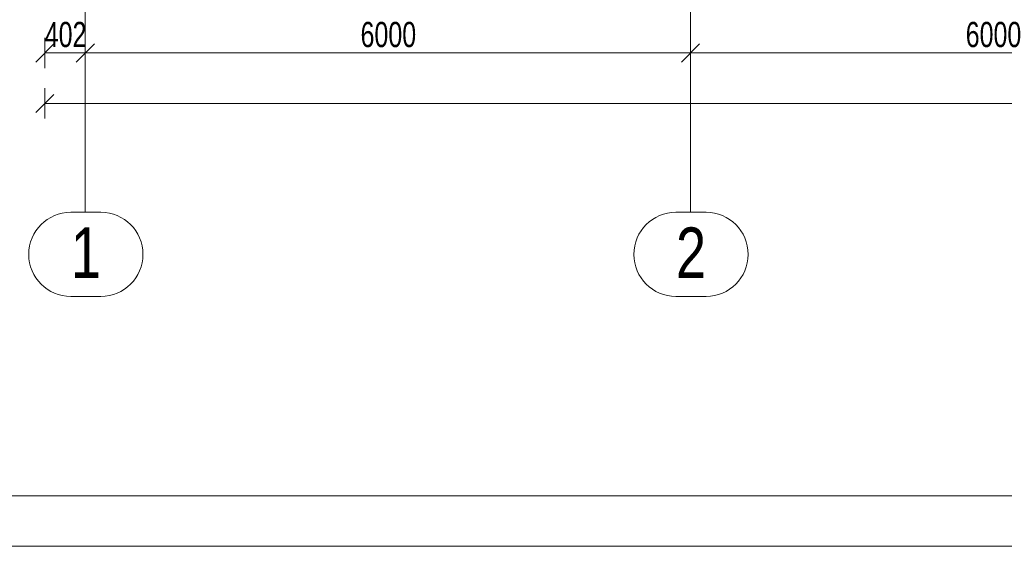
# Model space of a CAD drawing. Header units: metres. Extents: x 212 to 317, y 37 to 97.
# Tile 2 of 52: x 221.75 to 231.51, y 37.11 to 42.32. Entities that reach past the tile are written whole.
import ezdxf

# ---------------------------------------------------------------- set-up
doc = ezdxf.new("R2010")
doc.units = ezdxf.units.M
doc.linetypes.add('__RA_15', pattern=[1.7, 1, -0.3, 0.1, -0.3])
for name, color, linetype, lineweight in [('OSY', 204, '__RA_15', 13), ('SRAFY', 254, 'Continuous', 18), ('VYZTUZ', 11, 'Continuous', 50)]:
    doc.layers.add(name, color=color, linetype=linetype, lineweight=lineweight)
doc.styles.add('ARIAL', font='ARIAL.TTF')

msp = doc.modelspace()

# ---------------------------------------------------------------- linework, layer by layer
at = {"layer": 'OSY', "color": 204, "linetype": 'Continuous', "lineweight": 13}
for p, q in [((228.3962, 40.4228), (228.3962, 54.9808)), ((222.3962, 40.4228), (222.3962, 46.3107)), ((222.5508, 40.4168), (222.252, 40.4168)), ((222.3962, 40.4228), (222.3962, 40.4228)), ((228.5508, 40.4168), (228.252, 40.4168)), ((228.3962, 40.4228), (228.3962, 40.4228)), ((222.5508, 39.5834), (222.252, 39.5834)), ((228.5508, 39.5834), (228.252, 39.5834))]:
    msp.add_line(p, q, dxfattribs=at)
for centre, start, end in [((222.252, 40.0001), 90, 270), ((222.5508, 40.0001), 270, 90), ((228.252, 40.0001), 90, 270), ((228.5508, 40.0001), 270, 90)]:
    msp.add_arc(centre, 0.4167, start, end, dxfattribs=at)
at = {"layer": 'SRAFY', "color": 136, "linetype": 'Continuous', "lineweight": 18}
for points in [[(211.8689, 37.1083), (316.8689, 37.1083), (316.8689, 96.5083), (211.8689, 96.5083), (211.8689, 37.1083)], [(212.3689, 37.6083), (316.3689, 37.6083), (316.3689, 96.0083), (212.3689, 96.0083), (212.3689, 37.6083)]]:
    msp.add_lwpolyline(points, dxfattribs=at)
at = {"layer": 'VYZTUZ', "color": 171, "linetype": 'Continuous', "lineweight": 18}
for p, q in [((221.9042, 41.9053), (222.0842, 42.0853)), ((221.9942, 41.9953), (221.9942, 42.1453)), ((222.3062, 41.9053), (222.4862, 42.0853)), ((222.3962, 41.9953), (222.3962, 42.1453)), ((228.3062, 41.9053), (228.4862, 42.0853)), ((228.3962, 41.9953), (228.3962, 42.1453)), ((221.9942, 41.9953), (221.9942, 41.8453)), ((221.9942, 41.9953), (222.3962, 41.9953)), ((222.3962, 41.9953), (222.3962, 41.8453)), ((222.3962, 41.9953), (228.3962, 41.9953)), ((228.3962, 41.9953), (228.3962, 41.8453)), ((228.3962, 41.9953), (234.3962, 41.9953)), ((221.9942, 41.4953), (221.9942, 41.6453)), ((221.9042, 41.4053), (222.0842, 41.5853)), ((221.9942, 41.4953), (221.9942, 41.3453)), ((221.9942, 41.4953), (294.7982, 41.4953))]:
    msp.add_line(p, q, dxfattribs=at)

# ---------------------------------------------------------------- texts
at = {"layer": 'OSY', "color": 204, "linetype": '__RA_15', "lineweight": 13, "char_height": 0.5, "width": 0.192308, "attachment_point": 7, "style": 'ARIAL'}
for s, insert in [('\\W0.77;1', (222.252, 39.7668)), ('\\W0.77;2', (228.252, 39.7668))]:
    msp.add_mtext(s, dxfattribs=dict(at, insert=insert))
at = {"layer": 'VYZTUZ', "color": 171, "linetype": 'Continuous', "lineweight": 18, "char_height": 0.25, "width": 0.089286, "attachment_point": 7, "style": 'ARIAL'}
for s, insert in [('\\W0.71;402', (221.9937, 42.0495)), ('\\W0.71;6000', (225.1247, 42.0495)), ('\\W0.71;6000', (231.1247, 42.0495))]:
    msp.add_mtext(s, dxfattribs=dict(at, insert=insert))

doc.saveas('drawing.dxf')
